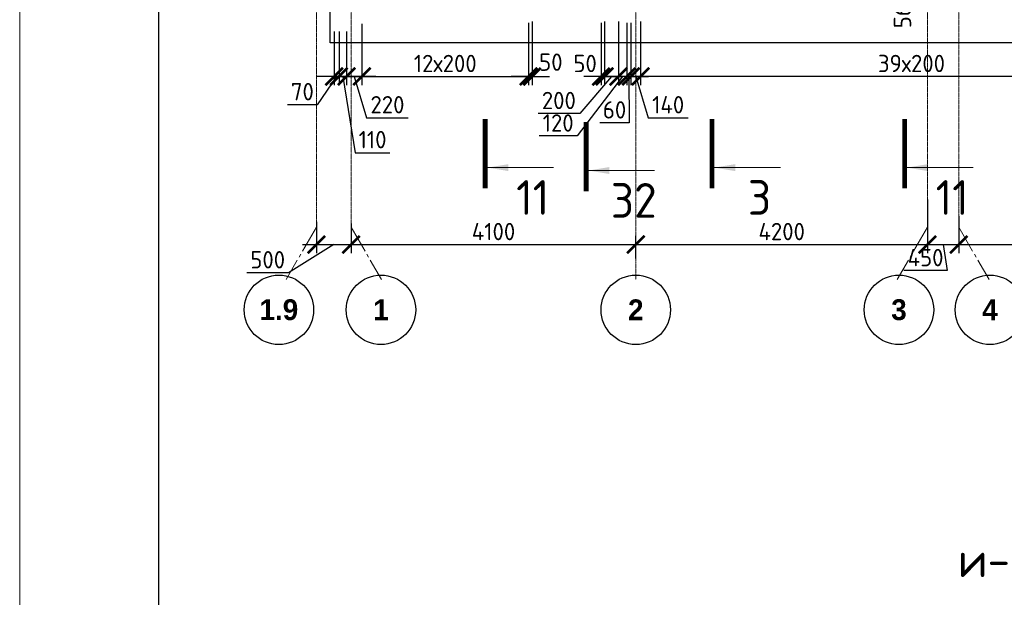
# Model space of a CAD drawing. Header units: millimetres. Extents: x 376598 to 1249954, y -318491 to -22134.
# Tile 131 of 256: x 577095 to 591275, y -139427 to -131107. Entities that reach past the tile are written whole.
import ezdxf

# ---------------------------------------------------------------- set-up
doc = ezdxf.new("R2010")
doc.units = ezdxf.units.MM
doc.linetypes.add('______5', pattern=[1100, 800, -100, 100, -100])
doc.linetypes.add('осевая', pattern=[50.8, 31.75, -6.35, 6.35, -6.35])
for name, color, linetype, lineweight in [('Оси', 40, '______5', 18), ('РАЗМЕРЫ', 1, 'Continuous', 9), ('ТОНКИЕ', 7, 'Continuous', 9), ('Узлы', 7, 'Continuous', 0)]:
    doc.layers.add(name, color=color, linetype=linetype, lineweight=lineweight)
doc.layers.add('ТОЛСТЫЕ_ОСНОВНЫЕ', color=6, linetype='Continuous')
doc.styles.add('Century Gothic', font='GOTHIC.TTF')
doc.styles.add('GOST-2.304_Type-B', font='GOST_Common.ttf')
doc.dimstyles.new('СПДС', dxfattribs={"dimscale": 100, "dimtxt": 2.5, "dimasz": 2.5, "dimexe": 1.25, "dimexo": 0, "dimtad": 1, "dimdec": 0, "dimtxsty": 'GOST-2.304_Type-B', "dimblk": 'ARCHTICK', "dimcen": 2.5, "dimdle": 2, "dimadec": 0, "dimazin": 2, "dimtfac": 0.75, "dimtdec": 0, "dimtmove": 1, "dimatfit": 3, "dimfxl": 1, "dimtolj": 1, "dimarcsym": 1})

# ---------------------------------------------------------------- blocks, each defined once
blk = doc.blocks.new('NSY101')
at = {"color": 0, "linetype": 'ByBlock', "lineweight": -2}
blk.add_circle((0, 0), 50, dxfattribs=at)
blk = doc.blocks.new('_ArchTick')
at = {"color": 0, "linetype": 'ByBlock', "const_width": 0.15}
blk.add_lwpolyline([(-0.5, -0.5), (0.5, 0.5)], dxfattribs=at)
blk = doc.blocks.new('*D62')
at = {"layer": 'DEFPOINTS', "color": 0, "lineweight": 0, "transparency": 16777216}
for p in [(581369, -134017), (581869, -134043), (581869, -134346)]:
    blk.add_point(p, dxfattribs=at)
at = {"layer": 'РАЗМЕРЫ', "color": 0, "lineweight": -2, "transparency": 16777216}
for p, q in [((581369, -134017), (581369, -134471)), ((581869, -134043), (581869, -134471)), ((581619, -134346), (580967, -134752)), ((581169, -134346), (582069, -134346)), ((580967, -134752), (580367, -134752))]:
    blk.add_line(p, q, dxfattribs=at)
at = {"layer": 'РАЗМЕРЫ', "color": 0, "lineweight": -2, "transparency": 16777216, "xscale": 250, "yscale": 250, "zscale": 250, "rotation": 180}
blk.add_blockref('_ArchTick', (581369, -134346), dxfattribs=at)
at = {"layer": 'РАЗМЕРЫ', "color": 0, "lineweight": -2, "transparency": 16777216, "xscale": 250, "yscale": 250, "zscale": 250}
blk.add_blockref('_ArchTick', (581869, -134346), dxfattribs=at)
at = {"layer": 'РАЗМЕРЫ', "color": 0, "lineweight": 0, "transparency": 16777216, "insert": (580667, -134565), "char_height": 250, "attachment_point": 5, "style": 'GOST-2.304_Type-B'}
blk.add_mtext('\\A1;500', dxfattribs=at)
blk = doc.blocks.new('*D63')
at = {"layer": 'DEFPOINTS', "color": 0, "lineweight": 0, "transparency": 16777216}
for p in [(581869, -134043), (585969, -134346), (585969, -134549)]:
    blk.add_point(p, dxfattribs=at)
at = {"layer": 'РАЗМЕРЫ', "color": 0, "lineweight": -2, "transparency": 16777216}
for p, q in [((581869, -134043), (581869, -134471)), ((585969, -134549), (585969, -134221)), ((581669, -134346), (586169, -134346))]:
    blk.add_line(p, q, dxfattribs=at)
at = {"layer": 'РАЗМЕРЫ', "color": 0, "lineweight": -2, "transparency": 16777216, "xscale": 250, "yscale": 250, "zscale": 250, "rotation": 180}
blk.add_blockref('_ArchTick', (581869, -134346), dxfattribs=at)
at = {"layer": 'РАЗМЕРЫ', "color": 0, "lineweight": -2, "transparency": 16777216, "xscale": 250, "yscale": 250, "zscale": 250}
blk.add_blockref('_ArchTick', (585969, -134346), dxfattribs=at)
at = {"layer": 'РАЗМЕРЫ', "color": 0, "lineweight": 0, "transparency": 16777216, "insert": (583919, -134159), "char_height": 250, "attachment_point": 5, "style": 'GOST-2.304_Type-B'}
blk.add_mtext('\\A1;4100', dxfattribs=at)
blk = doc.blocks.new('*D64')
at = {"layer": 'DEFPOINTS', "color": 0, "lineweight": 0, "transparency": 16777216}
for p in [(590169, -133966), (590169, -134346), (585969, -134549)]:
    blk.add_point(p, dxfattribs=at)
at = {"layer": 'РАЗМЕРЫ', "color": 0, "lineweight": -2, "transparency": 16777216}
for p, q in [((590169, -133966), (590169, -134471)), ((585969, -134549), (585969, -134221)), ((585769, -134346), (590369, -134346))]:
    blk.add_line(p, q, dxfattribs=at)
at = {"layer": 'РАЗМЕРЫ', "color": 0, "lineweight": -2, "transparency": 16777216, "xscale": 250, "yscale": 250, "zscale": 250, "rotation": 180}
blk.add_blockref('_ArchTick', (585969, -134346), dxfattribs=at)
at = {"layer": 'РАЗМЕРЫ', "color": 0, "lineweight": -2, "transparency": 16777216, "xscale": 250, "yscale": 250, "zscale": 250}
blk.add_blockref('_ArchTick', (590169, -134346), dxfattribs=at)
at = {"layer": 'РАЗМЕРЫ', "color": 0, "lineweight": 0, "transparency": 16777216, "insert": (588069, -134159), "char_height": 250, "attachment_point": 5, "style": 'GOST-2.304_Type-B'}
blk.add_mtext('\\A1;4200', dxfattribs=at)
blk = doc.blocks.new('*D60')
at = {"layer": 'DEFPOINTS', "color": 0, "lineweight": 0, "transparency": 16777216}
for p in [(590169, -133699), (590619, -134346), (590619, -134346)]:
    blk.add_point(p, dxfattribs=at)
at = {"layer": 'РАЗМЕРЫ', "color": 0, "lineweight": -2, "transparency": 16777216}
for p, q in [((590169, -133699), (590169, -134471)), ((589969, -134346), (590819, -134346)), ((590394, -134346), (590453, -134721)), ((590619, -134346), (590619, -134471)), ((590453, -134721), (589828, -134721))]:
    blk.add_line(p, q, dxfattribs=at)
at = {"layer": 'РАЗМЕРЫ', "color": 0, "lineweight": -2, "transparency": 16777216, "xscale": 250, "yscale": 250, "zscale": 250, "rotation": 180}
blk.add_blockref('_ArchTick', (590169, -134346), dxfattribs=at)
at = {"layer": 'РАЗМЕРЫ', "color": 0, "lineweight": -2, "transparency": 16777216, "xscale": 250, "yscale": 250, "zscale": 250}
blk.add_blockref('_ArchTick', (590619, -134346), dxfattribs=at)
at = {"layer": 'РАЗМЕРЫ', "color": 0, "lineweight": 0, "transparency": 16777216, "insert": (590141, -134534), "char_height": 250, "attachment_point": 5, "style": 'GOST-2.304_Type-B'}
blk.add_mtext('\\A1;450', dxfattribs=at)
blk = doc.blocks.new('*D65')
at = {"layer": 'DEFPOINTS', "color": 0, "lineweight": 0, "transparency": 16777216}
for p in [(590619, -133935), (595219, -134346), (595219, -134475)]:
    blk.add_point(p, dxfattribs=at)
at = {"layer": 'РАЗМЕРЫ', "color": 0, "lineweight": -2, "transparency": 16777216}
for p, q in [((590619, -133935), (590619, -134471)), ((595219, -134475), (595219, -134221)), ((590419, -134346), (595419, -134346))]:
    blk.add_line(p, q, dxfattribs=at)
at = {"layer": 'РАЗМЕРЫ', "color": 0, "lineweight": -2, "transparency": 16777216, "xscale": 250, "yscale": 250, "zscale": 250, "rotation": 180}
blk.add_blockref('_ArchTick', (590619, -134346), dxfattribs=at)
at = {"layer": 'РАЗМЕРЫ', "color": 0, "lineweight": -2, "transparency": 16777216, "xscale": 250, "yscale": 250, "zscale": 250}
blk.add_blockref('_ArchTick', (595219, -134346), dxfattribs=at)
at = {"layer": 'РАЗМЕРЫ', "color": 0, "lineweight": 0, "transparency": 16777216, "insert": (592919, -134159), "char_height": 250, "attachment_point": 5, "style": 'GOST-2.304_Type-B'}
blk.add_mtext('\\A1;4600', dxfattribs=at)
blk = doc.blocks.new('*U2962')
at = {"layer": 'ТОЛСТЫЕ_ОСНОВНЫЕ', "color": 6}
blk.add_lwpolyline([(20, 5), (836, 5), (836, 589), (20, 589)], close=True, dxfattribs=at)
at = {"layer": 'ТОНКИЕ'}
blk.add_lwpolyline([(0, 0), (841, 0), (841, 594), (0, 594)], close=True, dxfattribs=at)
blk = doc.blocks.new('*D136')
at = {"layer": 'DEFPOINTS', "color": 0, "lineweight": 0, "transparency": 16777216}
for p in [(586038, -131132, -720), (593838, -131132, -720), (586038, -131925)]:
    blk.add_point(p, dxfattribs=at)
at = {"layer": 'РАЗМЕРЫ', "color": 0, "lineweight": -2, "transparency": 16777216}
for p, q in [((586038, -131132), (586038, -132050)), ((593838, -131132), (593838, -132050)), ((594038, -131925), (585838, -131925))]:
    blk.add_line(p, q, dxfattribs=at)
at = {"layer": 'РАЗМЕРЫ', "color": 0, "lineweight": -2, "transparency": 16777216, "xscale": 250, "yscale": 250, "zscale": 250, "rotation": 180}
blk.add_blockref('_ArchTick', (586038, -131925), dxfattribs=at)
at = {"layer": 'РАЗМЕРЫ', "color": 0, "lineweight": -2, "transparency": 16777216, "xscale": 250, "yscale": 250, "zscale": 250}
blk.add_blockref('_ArchTick', (593838, -131925), dxfattribs=at)
at = {"layer": 'РАЗМЕРЫ', "color": 0, "lineweight": 0, "transparency": 16777216, "insert": (589938, -131738), "char_height": 250, "attachment_point": 5, "style": 'GOST-2.304_Type-B'}
blk.add_mtext('\\A1;39х200', dxfattribs=at)
blk = doc.blocks.new('*D137')
at = {"layer": 'DEFPOINTS', "color": 0, "lineweight": 0, "transparency": 16777216}
for p in [(585899, -131152, -360), (586038, -131132, -720), (585899, -131925)]:
    blk.add_point(p, dxfattribs=at)
at = {"layer": 'РАЗМЕРЫ', "color": 0, "lineweight": -2, "transparency": 16777216}
for p, q in [((585899, -131152), (585899, -132050)), ((586038, -131132), (586038, -132050)), ((586238, -131925), (585699, -131925)), ((585969, -131925), (586147, -132519)), ((586147, -132519), (586722, -132519))]:
    blk.add_line(p, q, dxfattribs=at)
at = {"layer": 'РАЗМЕРЫ', "color": 0, "lineweight": -2, "transparency": 16777216, "xscale": 250, "yscale": 250, "zscale": 250, "rotation": 180}
blk.add_blockref('_ArchTick', (585899, -131925), dxfattribs=at)
at = {"layer": 'РАЗМЕРЫ', "color": 0, "lineweight": -2, "transparency": 16777216, "xscale": 250, "yscale": 250, "zscale": 250}
blk.add_blockref('_ArchTick', (586038, -131925), dxfattribs=at)
at = {"layer": 'РАЗМЕРЫ', "color": 0, "lineweight": 0, "transparency": 16777216, "insert": (586434, -132332), "char_height": 250, "attachment_point": 5, "style": 'GOST-2.304_Type-B'}
blk.add_mtext('\\A1;140', dxfattribs=at)
blk = doc.blocks.new('*D138')
at = {"layer": 'DEFPOINTS', "color": 0, "lineweight": 0, "transparency": 16777216}
for p in [(585838, -131152, -360), (585899, -131152, -360), (585838, -131925)]:
    blk.add_point(p, dxfattribs=at)
at = {"layer": 'РАЗМЕРЫ', "color": 0, "lineweight": -2, "transparency": 16777216}
for p, q in [((585838, -131152), (585838, -132050)), ((585899, -131152), (585899, -132050)), ((585838, -131925), (585588, -131925)), ((585899, -131925), (585838, -131925)), ((585899, -131925), (585838, -131925)), ((585869, -131925), (585875, -132593)), ((585899, -131925), (586149, -131925)), ((585875, -132593), (585450, -132593))]:
    blk.add_line(p, q, dxfattribs=at)
at = {"layer": 'РАЗМЕРЫ', "color": 0, "lineweight": -2, "transparency": 16777216, "xscale": 250, "yscale": 250, "zscale": 250}
blk.add_blockref('_ArchTick', (585838, -131925), dxfattribs=at)
at = {"layer": 'РАЗМЕРЫ', "color": 0, "lineweight": -2, "transparency": 16777216, "xscale": 250, "yscale": 250, "zscale": 250, "rotation": 180}
blk.add_blockref('_ArchTick', (585899, -131925), dxfattribs=at)
at = {"layer": 'РАЗМЕРЫ', "color": 0, "lineweight": 0, "transparency": 16777216, "insert": (585662, -132406), "char_height": 250, "attachment_point": 5, "style": 'GOST-2.304_Type-B'}
blk.add_mtext('\\A1;60', dxfattribs=at)
blk = doc.blocks.new('*D139')
at = {"layer": 'DEFPOINTS', "color": 0, "lineweight": 0, "transparency": 16777216}
for p in [(585718, -131132), (585838, -131152, -360), (585718, -131925)]:
    blk.add_point(p, dxfattribs=at)
at = {"layer": 'РАЗМЕРЫ', "color": 0, "lineweight": -2, "transparency": 16777216}
for p, q in [((585718, -131132), (585718, -132050)), ((585838, -131152), (585838, -132050)), ((585778, -131925), (585125, -132782)), ((585718, -131925), (585468, -131925)), ((585838, -131925), (585718, -131925)), ((585838, -131925), (585718, -131925)), ((585838, -131925), (586088, -131925)), ((585125, -132782), (584575, -132782))]:
    blk.add_line(p, q, dxfattribs=at)
at = {"layer": 'РАЗМЕРЫ', "color": 0, "lineweight": -2, "transparency": 16777216, "xscale": 250, "yscale": 250, "zscale": 250}
blk.add_blockref('_ArchTick', (585718, -131925), dxfattribs=at)
at = {"layer": 'РАЗМЕРЫ', "color": 0, "lineweight": -2, "transparency": 16777216, "xscale": 250, "yscale": 250, "zscale": 250, "rotation": 180}
blk.add_blockref('_ArchTick', (585838, -131925), dxfattribs=at)
at = {"layer": 'РАЗМЕРЫ', "color": 0, "lineweight": 0, "transparency": 16777216, "insert": (584850, -132595), "char_height": 250, "attachment_point": 5, "style": 'GOST-2.304_Type-B'}
blk.add_mtext('\\A1;120', dxfattribs=at)
blk = doc.blocks.new('*D140')
at = {"layer": 'DEFPOINTS', "color": 0, "lineweight": 0, "transparency": 16777216}
for p in [(585518, -131132), (585718, -131132), (585518, -131925)]:
    blk.add_point(p, dxfattribs=at)
at = {"layer": 'РАЗМЕРЫ', "color": 0, "lineweight": -2, "transparency": 16777216}
for p, q in [((585518, -131132), (585518, -132050)), ((585718, -131132), (585718, -132050)), ((585618, -131925), (585160, -132458)), ((585918, -131925), (585318, -131925)), ((585160, -132458), (584560, -132458))]:
    blk.add_line(p, q, dxfattribs=at)
at = {"layer": 'РАЗМЕРЫ', "color": 0, "lineweight": -2, "transparency": 16777216, "xscale": 250, "yscale": 250, "zscale": 250, "rotation": 180}
blk.add_blockref('_ArchTick', (585518, -131925), dxfattribs=at)
at = {"layer": 'РАЗМЕРЫ', "color": 0, "lineweight": -2, "transparency": 16777216, "xscale": 250, "yscale": 250, "zscale": 250}
blk.add_blockref('_ArchTick', (585718, -131925), dxfattribs=at)
at = {"layer": 'РАЗМЕРЫ', "color": 0, "lineweight": 0, "transparency": 16777216, "insert": (584860, -132271), "char_height": 250, "attachment_point": 5, "style": 'GOST-2.304_Type-B'}
blk.add_mtext('\\A1;200', dxfattribs=at)
blk = doc.blocks.new('*D141')
at = {"layer": 'DEFPOINTS', "color": 0, "lineweight": 0, "transparency": 16777216}
for p in [(585468, -131152), (585518, -131132), (585468, -131925)]:
    blk.add_point(p, dxfattribs=at)
at = {"layer": 'РАЗМЕРЫ', "color": 0, "lineweight": -2, "transparency": 16777216}
for p, q in [((585468, -131152), (585468, -132050)), ((585518, -131132), (585518, -132050)), ((585468, -131925), (585218, -131925)), ((585518, -131925), (585468, -131925)), ((585518, -131925), (585768, -131925))]:
    blk.add_line(p, q, dxfattribs=at)
at = {"layer": 'РАЗМЕРЫ', "color": 0, "lineweight": -2, "transparency": 16777216, "xscale": 250, "yscale": 250, "zscale": 250}
blk.add_blockref('_ArchTick', (585468, -131925), dxfattribs=at)
at = {"layer": 'РАЗМЕРЫ', "color": 0, "lineweight": -2, "transparency": 16777216, "xscale": 250, "yscale": 250, "zscale": 250, "rotation": 180}
blk.add_blockref('_ArchTick', (585518, -131925), dxfattribs=at)
at = {"layer": 'РАЗМЕРЫ', "color": 0, "lineweight": 0, "transparency": 16777216, "insert": (585238, -131738), "char_height": 250, "attachment_point": 5, "style": 'GOST-2.304_Type-B'}
blk.add_mtext('\\A1;50', dxfattribs=at)
blk = doc.blocks.new('*D142')
at = {"layer": 'DEFPOINTS', "color": 0, "lineweight": 0, "transparency": 16777216}
for p in [(582024, -131167), (584424, -131167), (584424, -131925)]:
    blk.add_point(p, dxfattribs=at)
at = {"layer": 'РАЗМЕРЫ', "color": 0, "lineweight": -2, "transparency": 16777216}
for p, q in [((582024, -131167), (582024, -132050)), ((584424, -131167), (584424, -132050)), ((581824, -131925), (584624, -131925))]:
    blk.add_line(p, q, dxfattribs=at)
at = {"layer": 'РАЗМЕРЫ', "color": 0, "lineweight": -2, "transparency": 16777216, "xscale": 250, "yscale": 250, "zscale": 250, "rotation": 180}
blk.add_blockref('_ArchTick', (582024, -131925), dxfattribs=at)
at = {"layer": 'РАЗМЕРЫ', "color": 0, "lineweight": -2, "transparency": 16777216, "xscale": 250, "yscale": 250, "zscale": 250}
blk.add_blockref('_ArchTick', (584424, -131925), dxfattribs=at)
at = {"layer": 'РАЗМЕРЫ', "color": 0, "lineweight": 0, "transparency": 16777216, "insert": (583224, -131738), "char_height": 250, "attachment_point": 5, "style": 'GOST-2.304_Type-B'}
blk.add_mtext('\\A1;12х200', dxfattribs=at)
blk = doc.blocks.new('*D143')
at = {"layer": 'DEFPOINTS', "color": 0, "lineweight": 0, "transparency": 16777216}
for p in [(581804, -131277, -360), (582024, -131458), (581804, -131925)]:
    blk.add_point(p, dxfattribs=at)
at = {"layer": 'РАЗМЕРЫ', "color": 0, "lineweight": -2, "transparency": 16777216}
for p, q in [((581804, -131277), (581804, -132050)), ((582024, -131458), (582024, -132050)), ((582224, -131925), (581604, -131925)), ((581914, -131925), (582092, -132519)), ((582092, -132519), (582692, -132519))]:
    blk.add_line(p, q, dxfattribs=at)
at = {"layer": 'РАЗМЕРЫ', "color": 0, "lineweight": -2, "transparency": 16777216, "xscale": 250, "yscale": 250, "zscale": 250, "rotation": 180}
blk.add_blockref('_ArchTick', (581804, -131925), dxfattribs=at)
at = {"layer": 'РАЗМЕРЫ', "color": 0, "lineweight": -2, "transparency": 16777216, "xscale": 250, "yscale": 250, "zscale": 250}
blk.add_blockref('_ArchTick', (582024, -131925), dxfattribs=at)
at = {"layer": 'РАЗМЕРЫ', "color": 0, "lineweight": 0, "transparency": 16777216, "insert": (582392, -132332), "char_height": 250, "attachment_point": 5, "style": 'GOST-2.304_Type-B'}
blk.add_mtext('\\A1;220', dxfattribs=at)
blk = doc.blocks.new('*D144')
at = {"layer": 'DEFPOINTS', "color": 0, "lineweight": 0, "transparency": 16777216}
for p in [(581694, -131277, -360), (581804, -131449), (581694, -131925)]:
    blk.add_point(p, dxfattribs=at)
at = {"layer": 'РАЗМЕРЫ', "color": 0, "lineweight": -2, "transparency": 16777216}
for p, q in [((581694, -131277), (581694, -132050)), ((581804, -131449), (581804, -132050)), ((581694, -131925), (581444, -131925)), ((581804, -131925), (581694, -131925)), ((581804, -131925), (581694, -131925)), ((581749, -131925), (581927, -133023)), ((581804, -131925), (582054, -131925)), ((581927, -133023), (582427, -133023))]:
    blk.add_line(p, q, dxfattribs=at)
at = {"layer": 'РАЗМЕРЫ', "color": 0, "lineweight": -2, "transparency": 16777216, "xscale": 250, "yscale": 250, "zscale": 250}
blk.add_blockref('_ArchTick', (581694, -131925), dxfattribs=at)
at = {"layer": 'РАЗМЕРЫ', "color": 0, "lineweight": -2, "transparency": 16777216, "xscale": 250, "yscale": 250, "zscale": 250, "rotation": 180}
blk.add_blockref('_ArchTick', (581804, -131925), dxfattribs=at)
at = {"layer": 'РАЗМЕРЫ', "color": 0, "lineweight": 0, "transparency": 16777216, "insert": (582177, -132835), "char_height": 250, "attachment_point": 5, "style": 'GOST-2.304_Type-B'}
blk.add_mtext('\\A1;110', dxfattribs=at)
blk = doc.blocks.new('*D145')
at = {"layer": 'DEFPOINTS', "color": 0, "lineweight": 0, "transparency": 16777216}
for p in [(581624, -131277), (581694, -131277, -360), (581624, -131925)]:
    blk.add_point(p, dxfattribs=at)
at = {"layer": 'РАЗМЕРЫ', "color": 0, "lineweight": -2, "transparency": 16777216}
for p, q in [((581624, -131277), (581624, -132050)), ((581694, -131277), (581694, -132050)), ((581624, -131925), (581374, -131925)), ((581659, -131925), (581378, -132332)), ((581694, -131925), (581624, -131925)), ((581694, -131925), (581624, -131925)), ((581694, -131925), (581944, -131925)), ((581378, -132332), (580954, -132332))]:
    blk.add_line(p, q, dxfattribs=at)
at = {"layer": 'РАЗМЕРЫ', "color": 0, "lineweight": -2, "transparency": 16777216, "xscale": 250, "yscale": 250, "zscale": 250}
blk.add_blockref('_ArchTick', (581624, -131925), dxfattribs=at)
at = {"layer": 'РАЗМЕРЫ', "color": 0, "lineweight": -2, "transparency": 16777216, "xscale": 250, "yscale": 250, "zscale": 250, "rotation": 180}
blk.add_blockref('_ArchTick', (581694, -131925), dxfattribs=at)
at = {"layer": 'РАЗМЕРЫ', "color": 0, "lineweight": 0, "transparency": 16777216, "insert": (581166, -132144), "char_height": 250, "attachment_point": 5, "style": 'GOST-2.304_Type-B'}
blk.add_mtext('\\A1;70', dxfattribs=at)
blk = doc.blocks.new('*D767')
at = {"layer": 'DEFPOINTS', "color": 0, "lineweight": 0, "transparency": 16777216}
for p in [(589426, -129981, -720), (589551, -130542), (589863, -130542)]:
    blk.add_point(p, dxfattribs=at)
at = {"layer": 'РАЗМЕРЫ', "color": 0, "lineweight": -2, "transparency": 16777216}
for p, q in [((589863, -129781), (589863, -130742)), ((589426, -129981), (589988, -129981)), ((589551, -130542), (589988, -130542))]:
    blk.add_line(p, q, dxfattribs=at)
at = {"layer": 'РАЗМЕРЫ', "color": 0, "lineweight": -2, "transparency": 16777216, "xscale": 250, "yscale": 250, "zscale": 250}
for p, rotation in [((589863, -129981), 90), ((589863, -130542), 270)]:
    blk.add_blockref('_ArchTick', p, dxfattribs=dict(at, rotation=rotation))
at = {"layer": 'РАЗМЕРЫ', "color": 0, "lineweight": 0, "transparency": 16777216, "insert": (589809, -130976), "char_height": 250, "attachment_point": 5, "rotation": 90, "style": 'GOST-2.304_Type-B'}
blk.add_mtext('\\A1;560', dxfattribs=at)
blk = doc.blocks.new('*D1273')
at = {"layer": 'DEFPOINTS', "color": 0, "lineweight": 0, "transparency": 16777216}
for p in [(584424, -131152), (584474, -131132), (584424, -131925)]:
    blk.add_point(p, dxfattribs=at)
at = {"layer": 'РАЗМЕРЫ', "color": 0, "lineweight": -2, "transparency": 16777216}
for p, q in [((584424, -131152), (584424, -132050)), ((584474, -131132), (584474, -132050)), ((584424, -131925), (584174, -131925)), ((584474, -131925), (584424, -131925)), ((584474, -131925), (584724, -131925))]:
    blk.add_line(p, q, dxfattribs=at)
at = {"layer": 'РАЗМЕРЫ', "color": 0, "lineweight": -2, "transparency": 16777216, "xscale": 250, "yscale": 250, "zscale": 250}
blk.add_blockref('_ArchTick', (584424, -131925), dxfattribs=at)
at = {"layer": 'РАЗМЕРЫ', "color": 0, "lineweight": -2, "transparency": 16777216, "xscale": 250, "yscale": 250, "zscale": 250, "rotation": 180}
blk.add_blockref('_ArchTick', (584474, -131925), dxfattribs=at)
at = {"layer": 'РАЗМЕРЫ', "color": 0, "lineweight": 0, "transparency": 16777216, "insert": (584745, -131719), "char_height": 250, "attachment_point": 5, "style": 'GOST-2.304_Type-B'}
blk.add_mtext('\\A1;50', dxfattribs=at)

msp = doc.modelspace()

# ---------------------------------------------------------------- linework, layer by layer
at = {"color": 7, "linetype": 'Continuous', "lineweight": 25, "transparency": 33554687}
for p, q in [((581568.5, -131441.8), (581568.5, -130541.8)), ((629218.5, -131441.8), (581568.5, -131441.8))]:
    msp.add_line(p, q, dxfattribs=at)
at = {"layer": 'Оси', "color": 16, "linetype": 'осевая', "lineweight": 0, "ltscale": 0.5, "transparency": 33554687}
for p, q in [((581368.5, -125399.5), (581368.5, -134095)), ((581868.5, -125399.5), (581868.5, -134095)), ((585968.5, -125399.5), (585968.5, -134850.4)), ((590168.5, -125399.5), (590168.5, -134095)), ((590618.5, -125399.5), (590618.5, -134095))]:
    msp.add_line(p, q, dxfattribs=at)
at = {"layer": 'Оси', "color": 16, "linetype": '______5', "lineweight": 0, "ltscale": 0.5, "transparency": 33554687}
for p, q in [((581368.5, -134095), (580932.4, -134850.4)), ((581868.5, -134095), (582304.7, -134850.4)), ((590168.5, -134095), (589732.4, -134850.4)), ((590618.5, -134095), (591054.7, -134850.4))]:
    msp.add_line(p, q, dxfattribs=at)
at = {"layer": 'Узлы', "color": 1, "linetype": 'Continuous', "lineweight": 0}
for p, q in [((583833.7, -133237.9, -320), (584783.7, -133237.9, -320)), ((585288.7, -133280, 760), (586238.7, -133280, 760)), ((587100.1, -133237.9, -320), (588050.1, -133237.9, -320)), ((589874.6, -133237.9, -320), (590824.6, -133237.9, -320))]:
    msp.add_line(p, q, dxfattribs=at)
at = {"layer": 'Узлы', "color": 1, "linetype": 'Continuous', "lineweight": 0, "const_width": 70}
for points, elevation in [([(583798.7, -133537.9), (583798.7, -132537.9)], -320), ([(585253.7, -133580), (585253.7, -132580)], 760), ([(587065.1, -133537.9), (587065.1, -132537.9)], -320), ([(589839.6, -133537.9), (589839.6, -132537.9)], -320)]:
    msp.add_lwpolyline(points, dxfattribs=dict(at, elevation=elevation))
at = {"layer": 'Узлы', "color": 1, "linetype": 'Continuous', "lineweight": 0}
for points in [[(583833.7, -133237.9, -320), (584134.1, -133288.2, -320), (584134.1, -133187.7, -320)], [(585288.7, -133280, 760), (585589.2, -133330.3, 760), (585589.2, -133229.7, 760)], [(587100.1, -133237.9, -320), (587400.6, -133288.2, -320), (587400.6, -133187.7, -320)], [(589874.6, -133237.9, -320), (590175.1, -133288.2, -320), (590175.1, -133187.7, -320)]]:
    msp.add_solid(points, dxfattribs=at)

# ---------------------------------------------------------------- block references
at = {"xscale": 100, "yscale": 100, "zscale": 100}
msp.add_blockref('*U2962', (577095.4, -168789.7, 3100), dxfattribs=at)
at = {"layer": 'Оси', "color": 16, "linetype": 'Continuous', "lineweight": 25, "transparency": 33554687, "xscale": 9.999999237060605, "yscale": 9.999999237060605, "zscale": 9.999999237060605}
for p in [(580828, -135286.3), (582298, -135286.3), (585968, -135286.3), (589758, -135286.3), (591068, -135286.3)]:
    msp.add_blockref('NSY101', p, dxfattribs=at)

# ---------------------------------------------------------------- texts
at = {"layer": 'Оси', "color": 16, "linetype": 'Continuous', "lineweight": 25, "transparency": 33554687, "char_height": 300, "attachment_point": 5, "style": 'Century Gothic'}
for s, insert, width in [('\\A1;{\\fCentury Gothic|i0|b1;\\H300.000000;\\W1.000000;\\C16;1.9}\\P', (580828, -135286.3), 735), ('\\A1;{\\fCentury Gothic|i0|b1;\\H300.000000;\\W1.000000;\\C16;2}\\P', (585968, -135286.3), 385), ('\\A1;{\\fCentury Gothic|i0|b1;\\H300.000000;\\W1.000000;\\C16;3}\\P', (589758, -135286.3), 385), ('\\A1;{\\fCentury Gothic|i0|b1;\\H300.000000;\\W1.000000;\\C16;1}\\P', (582298, -135286.3), 385), ('\\A1;{\\fCentury Gothic|i0|b1;\\H300.000000;\\W1.000000;\\C16;4}\\P', (591068, -135286.3), 385)]:
    msp.add_mtext(s, dxfattribs=dict(at, insert=insert, width=width))
at = {"layer": 'РАЗМЕРЫ', "insert": (591195.3, -138885.9), "char_height": 500, "attachment_point": 5, "style": 'GOST-2.304_Type-B'}
msp.add_mtext_dynamic_manual_height_columns('и-и', width=3941.213, gutter_width=625, heights=[0], dxfattribs=at)
at = {"layer": 'Узлы', "color": 1, "linetype": 'Continuous', "lineweight": 0, "char_height": 500, "attachment_point": 5, "style": 'GOST-2.304_Type-B'}
for s, insert in [('11', (584483.7, -133667.9, -320)), ('3', (587750.1, -133667.9, -320)), ('11', (590524.6, -133667.9, -320)), ('32', (585938.7, -133710, 760))]:
    msp.add_mtext_dynamic_manual_height_columns(s, width=723.88, gutter_width=25, heights=[0], dxfattribs=dict(at, insert=insert))

# ---------------------------------------------------------------- dimensions: what is measured, and where the dimension line sits
at = {"layer": 'РАЗМЕРЫ', "color": 4, "lineweight": 0}
dim = msp.add_linear_dim(base=(589862.8, -130541.7), p1=(589426.5, -129981.3, -720), p2=(589550.8, -130541.7), angle=90, dimstyle='СПДС', dxfattribs=at)
dim.commit()
dim.dimension.update_dxf_attribs({"geometry": '*D767', "text_midpoint": (589996.8, -130976.3), "dimtype": 160})
at = {"layer": 'РАЗМЕРЫ', "color": 1, "lineweight": 0}
for base, p1, p2, picture, middle in [((584424.2, -131925.3), (584474.2, -131132), (584424.2, -131152.3), '*D1273', (584745.4, -131906.8)), ((585718.5, -131925.3), (585838.4, -131152, -360), (585718.5, -131132), '*D139', (585062.8, -132782)), ((585518.5, -131925.3), (585718.5, -131132), (585518.5, -131132), '*D140', (585097.3, -132458)), ((585468.5, -131925.3), (585518.5, -131132), (585468.5, -131152.3), '*D141', (585237.8, -131925.3)), ((585838.4, -131925.3), (585898.7, -131152, -360), (585838.4, -131152, -360), '*D138', (585812.4, -132593.1)), ((581624.2, -131925.3), (581694, -131276.9, -360), (581624.2, -131276.9), '*D145', (581315.7, -132331.5)), ((581694, -131925.3), (581804.4, -131449.5), (581694, -131276.9, -360), '*D144', (581989.8, -133022.7)), ((590618.5, -134346.2), (590168.5, -133698.5), (590618.5, -134346.2), '*D60', (590390.9, -134721.2)), ((581868.5, -134346.2), (581368.5, -134017), (581868.5, -134042.7), '*D62', (580904.4, -134752.5))]:
    dim = msp.add_linear_dim(base=base, p1=p1, p2=p2, dimstyle='СПДС', dxfattribs=at)
    dim.commit()
    dim.dimension.update_dxf_attribs({"geometry": picture, "text_midpoint": middle, "dimtype": 160})
for base, p1, p2, picture, middle in [((585898.7, -131925.3), (586038.4, -131132, -720), (585898.7, -131152, -360), '*D137', (586209.2, -132331.5)), ((581804.4, -131925.3), (582024.2, -131457.6), (581804.4, -131276.9, -360), '*D143', (582154.9, -132331.5)), ((590168.5, -134346.2), (585968.5, -134548.8), (590168.5, -133965.6), '*D64', (588068.5, -134158.7)), ((595218.5, -134346.2), (590618.5, -133934.8), (595218.5, -134475.4), '*D65', (592918.5, -134158.7)), ((585968.5, -134346.2), (581868.5, -134042.7), (585968.5, -134548.8), '*D63', (583918.5, -134158.7))]:
    dim = msp.add_linear_dim(base=base, p1=p1, p2=p2, dimstyle='СПДС', dxfattribs=at)
    dim.commit()
    dim.dimension.update_dxf_attribs({"geometry": picture, "text_midpoint": middle})
for base, p1, p2, text, picture, middle in [((586038.4, -131925.3), (593838.4, -131132, -720), (586038.4, -131132, -720), '39х200', '*D136', (589938.4, -131737.8)), ((584424.2, -131925.3), (582024.2, -131166.6), (584424.2, -131166.6), '12х200', '*D142', (583224.2, -131737.8))]:
    dim = msp.add_linear_dim(base=base, p1=p1, p2=p2, text=text, dimstyle='СПДС', dxfattribs=at)
    dim.commit()
    dim.dimension.update_dxf_attribs({"geometry": picture, "text_midpoint": middle})

doc.saveas('drawing.dxf')
